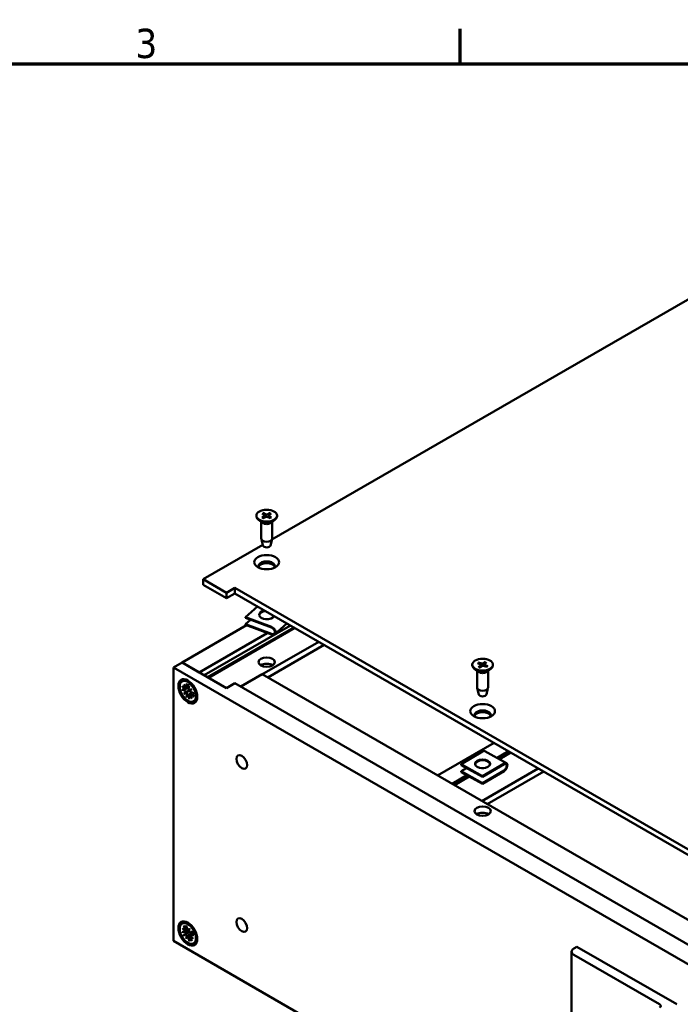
# Model space of a CAD drawing. Header units: millimetres. Extents: x 4 to 1435, y 25 to 906.
# Tile 12 of 13: x 954 to 1142, y 621 to 902. Entities that reach past the tile are written whole.
import ezdxf

# ---------------------------------------------------------------- set-up
doc = ezdxf.new("R2010")
doc.units = ezdxf.units.MM
doc.header["$LTSCALE"] = 1.666667
doc.layers.add('Border (ANSI)', color=7, linetype='Continuous', lineweight=70)
doc.layers.add('Visible (ANSI)', color=7, linetype='Continuous', lineweight=50)
doc.styles.add('Note Text (ANSI)', font='tahoma.ttf')

# ---------------------------------------------------------------- blocks, each defined once
blk = doc.blocks.new('Borders Default Border')
at = {"layer": 'Border (ANSI)'}
blk.add_line((647.7, 533.4), (647.7, 539.42), dxfattribs=at)
at = {"layer": 'Border (ANSI)', "flags": 128}
blk.add_lwpolyline([(12.7, 25.4), (12.7, 533.4), (850.9, 533.4), (850.9, 25.4), (12.7, 25.4)], dxfattribs=at)
at = {"layer": 'Border (ANSI)', "insert": (592.17, 534.31), "char_height": 5, "attachment_point": 7, "style": 'Note Text (ANSI)'}
blk.add_mtext('3', dxfattribs=at)

msp = doc.modelspace()

# ---------------------------------------------------------------- linework, layer by layer
at = {"layer": 'Visible (ANSI)'}
for p, q in [((1152.166, 826.277), (1025.869, 753.36)), ((1023.405, 760.96), (1024.233, 760.504)), ((1025.355, 760.96), (1024.528, 760.504)), ((1021.44, 760.196), (1021.44, 760.053)), ((1023.14, 758.163), (1022.013, 759.045)), ((1022.839, 758.398), (1022.839, 753.635)), ((1023.057, 760.759), (1023.847, 760.281)), ((1023.057, 759.633), (1023.847, 760.11)), ((1023.405, 759.432), (1024.233, 759.888)), ((1023.906, 760.197), (1023.916, 759.713)), ((1025.355, 759.432), (1024.528, 759.888)), ((1024.855, 760.197), (1024.845, 759.713)), ((1025.703, 760.759), (1024.914, 760.281)), ((1025.703, 759.633), (1024.914, 760.11)), ((1025.621, 758.163), (1026.748, 759.045)), ((1025.921, 758.398), (1025.921, 753.635)), ((1027.321, 760.196), (1027.321, 760.053)), ((1023.304, 751.682), (1022.855, 753.51)), ((1025.457, 751.682), (1025.906, 753.51)), ((1023.262, 751.854), (1006.266, 742.042)), ((1006.266, 740.449), (1006.266, 742.042)), ((1006.266, 742.042), (1012.892, 738.216)), ((1012.892, 736.624), (1006.266, 740.449)), ((1012.892, 738.216), (1015.324, 739.62)), ((1015.324, 739.62), (1146.852, 663.683)), ((1015.324, 738.028), (1015.324, 739.62)), ((1012.892, 736.624), (1012.892, 738.216)), ((1015.324, 738.028), (1012.892, 736.624)), ((1145.473, 662.887), (1015.324, 738.028)), ((1018.364, 731.254), (1021.778, 734.302)), ((1018.364, 731.254), (1025.779, 728.486)), ((1018.364, 731.027), (1018.364, 731.254)), ((1025.779, 728.259), (1018.364, 731.027)), ((1018.364, 729.258), (1019.762, 730.506)), ((1018.639, 728.929), (1000.252, 718.314)), ((1031.126, 728.905), (1006.518, 714.697)), ((1032.099, 728.343), (1007.49, 714.135)), ((1032.391, 728.174), (1007.782, 713.967)), ((1018.364, 729.258), (1025.779, 726.49)), ((1018.364, 729.032), (1018.364, 729.258)), ((1025.779, 726.264), (1018.364, 729.032)), ((1026.685, 726.36), (1030.16, 729.463)), ((1024.547, 726.724), (1005.117, 715.506)), ((1039.201, 724.243), (1017.024, 711.439)), ((1040.758, 723.344), (1024.671, 714.056)), ((1000.252, 718.314), (997.82, 716.91)), ((997.82, 716.91), (997.82, 638.955)), ((997.82, 716.91), (1153.478, 627.041)), ((1012.892, 711.016), (1000.252, 718.314)), ((1000.252, 718.314), (1005.117, 715.506)), ((1082.973, 717.706), (1082.973, 717.563)), ((1084.673, 715.673), (1083.547, 716.555)), ((1084.373, 715.908), (1084.373, 711.145)), ((1084.44, 718.126), (1085.362, 717.736)), ((1084.722, 718.359), (1085.675, 717.994)), ((1084.782, 717.018), (1085.414, 717.568)), ((1085.186, 716.855), (1085.862, 717.387)), ((1085.45, 717.638), (1085.462, 717.072)), ((1086.642, 718.557), (1085.966, 718.024)), ((1087.106, 717.052), (1086.153, 717.417)), ((1086.378, 717.777), (1086.368, 717.335)), ((1087.045, 718.394), (1086.413, 717.844)), ((1087.387, 717.286), (1086.465, 717.676)), ((1087.154, 715.673), (1088.281, 716.555)), ((1087.455, 715.908), (1087.455, 711.145)), ((1088.855, 717.706), (1088.855, 717.563)), ((1000.269, 712.93), (1000.69, 713.173)), ((1023.107, 714.959), (1017.017, 711.443)), ((1023.107, 714.959), (1153.486, 639.685)), ((1000.224, 711.548), (1001.124, 710.821)), ((1000.224, 710.582), (1001.124, 710.27)), ((1000.75, 712.096), (1001.501, 710.945)), ((1001.372, 710.871), (1000.75, 712.096)), ((1001.304, 710.773), (1002.204, 711.171)), ((1001.488, 712.278), (1001.668, 711.135)), ((1001.507, 709.864), (1002.589, 710.488)), ((1001.601, 710.944), (1002.213, 711.215)), ((1002.324, 711.795), (1002.145, 710.859)), ((1002.311, 710.478), (1003.062, 710.762)), ((1003.062, 710.762), (1002.441, 710.253)), ((1003.062, 710.762), (1002.588, 710.488)), ((1015.324, 712.421), (1012.892, 711.016)), ((1015.324, 712.421), (1145.703, 637.147)), ((1084.838, 709.192), (1084.388, 711.02)), ((1086.99, 709.192), (1087.439, 711.02)), ((1000.75, 709.427), (1001.372, 709.935)), ((1000.75, 709.427), (1001.507, 709.864)), ((1001.501, 709.711), (1000.75, 709.427)), ((1001.488, 708.394), (1001.668, 709.329)), ((1002.324, 707.911), (1002.145, 709.054)), ((1002.193, 709.234), (1002.988, 709.814)), ((1003.062, 708.093), (1002.311, 709.243)), ((1002.441, 709.318), (1003.062, 708.093)), ((1002.49, 709.405), (1003.03, 709.8)), ((1003.588, 709.606), (1002.688, 709.918)), ((1003.588, 708.64), (1002.688, 709.368)), ((1003.543, 707.259), (1003.964, 707.501)), ((1089.158, 695.4), (1073.072, 686.112)), ((1085.919, 692.98), (1079.789, 689.312)), ((1092.701, 689.649), (1086.582, 693.058)), ((1093.31, 693.003), (1090.054, 691.123)), ((1093.964, 692.625), (1090.72, 690.753)), ((1085.908, 685.903), (1079.789, 689.312)), ((1079.789, 689.312), (1079.789, 689.086)), ((1085.908, 685.676), (1079.789, 689.086)), ((1081.32, 688.233), (1079.789, 687.317)), ((1084.681, 690.244), (1084.089, 689.89)), ((1101.769, 688.119), (1085.683, 678.831)), ((1085.908, 685.903), (1092.039, 689.571)), ((1092.039, 689.344), (1085.908, 685.676)), ((1081.457, 686.16), (1077.223, 683.715)), ((1082.123, 685.789), (1077.877, 683.338)), ((1085.908, 683.907), (1079.789, 687.317)), ((1079.789, 687.317), (1079.789, 687.09)), ((1085.908, 683.681), (1079.789, 687.09)), ((1085.908, 683.907), (1092.039, 687.575)), ((1092.039, 687.349), (1085.908, 683.681)), ((1085.908, 685.676), (1085.908, 685.903)), ((1103.326, 687.22), (1087.239, 677.933)), ((1085.908, 683.681), (1085.908, 683.907)), ((1000.269, 643.888), (1000.69, 644.131)), ((1000.765, 643.218), (1001.337, 642.058)), ((1001.339, 643.155), (1001.532, 643.126)), ((1001.509, 643.23), (1001.761, 642.065)), ((1000.219, 641.568), (1001.102, 641.349)), ((1000.35, 642.528), (1001.302, 641.737)), ((1001.246, 641.568), (1000.35, 642.528)), ((1000.602, 640.488), (1001.32, 640.734)), ((1001.183, 641.353), (1002.14, 641.777)), ((1001.312, 641.741), (1001.8, 641.957)), ((1001.407, 639.544), (1001.616, 640.522)), ((1001.407, 639.544), (1001.814, 640.429)), ((1001.79, 640.357), (1001.407, 639.544)), ((1001.816, 640.431), (1001.898, 640.491)), ((1002.022, 641.749), (1002.406, 642.561)), ((1002.406, 642.561), (1002.196, 641.583)), ((1002.219, 641.806), (1002.247, 641.818)), ((1002.482, 640.354), (1002.634, 640.465)), ((1003.211, 641.617), (1002.492, 641.372)), ((1003.462, 639.577), (1002.511, 640.368)), ((1002.567, 640.538), (1003.462, 639.577)), ((1002.611, 640.741), (1003.329, 641.266)), ((1003.593, 640.537), (1002.71, 640.756)), ((997.82, 638.955), (1111.267, 573.457)), ((1002.303, 638.875), (1002.052, 640.04)), ((1003.047, 638.887), (1002.476, 640.047)), ((1003.543, 638.217), (1003.964, 638.46)), ((1111.267, 635.869), (1111.267, 611.947)), ((1112.802, 637.273), (1111.902, 636.754)), ((1111.902, 634.985), (1136.357, 620.865)), ((1141.221, 620.865), (1112.802, 637.273))]:
    msp.add_line(p, q, dxfattribs=at)
at = {"layer": 'Visible (ANSI)', "flags": 128}
for points in [[(1023.405, 760.96), (1023.409, 760.958), (1023.412, 760.956), (1023.415, 760.953), (1023.419, 760.951), (1023.422, 760.948), (1023.425, 760.945), (1023.428, 760.943), (1023.432, 760.94), (1023.434, 760.937), (1023.437, 760.934), (1023.44, 760.93), (1023.443, 760.927), (1023.446, 760.923), (1023.449, 760.919), (1023.452, 760.915), (1023.454, 760.911), (1023.456, 760.908), (1023.459, 760.904), (1023.461, 760.9), (1023.463, 760.896), (1023.465, 760.891), (1023.467, 760.887), (1023.468, 760.883), (1023.47, 760.879)], [(1023.631, 760.411), (1023.625, 760.429), (1023.618, 760.447), (1023.612, 760.465), (1023.606, 760.484), (1023.6, 760.502), (1023.593, 760.52), (1023.587, 760.539), (1023.58, 760.558), (1023.574, 760.577), (1023.567, 760.596), (1023.561, 760.615), (1023.554, 760.634), (1023.547, 760.654), (1023.54, 760.673), (1023.534, 760.693), (1023.527, 760.713), (1023.52, 760.733), (1023.513, 760.754), (1023.506, 760.774), (1023.499, 760.795), (1023.492, 760.815), (1023.484, 760.836), (1023.477, 760.857), (1023.47, 760.879)], [(1025.291, 760.879), (1025.284, 760.857), (1025.276, 760.836), (1025.269, 760.815), (1025.262, 760.795), (1025.255, 760.774), (1025.248, 760.754), (1025.241, 760.733), (1025.234, 760.713), (1025.227, 760.693), (1025.22, 760.673), (1025.214, 760.654), (1025.207, 760.634), (1025.2, 760.615), (1025.194, 760.596), (1025.187, 760.577), (1025.18, 760.558), (1025.174, 760.539), (1025.168, 760.52), (1025.161, 760.502), (1025.155, 760.484), (1025.149, 760.465), (1025.142, 760.447), (1025.136, 760.429), (1025.13, 760.411)], [(1025.291, 760.879), (1025.293, 760.883), (1025.294, 760.887), (1025.296, 760.891), (1025.298, 760.896), (1025.3, 760.9), (1025.302, 760.904), (1025.304, 760.908), (1025.307, 760.911), (1025.309, 760.915), (1025.312, 760.919), (1025.315, 760.923), (1025.318, 760.927), (1025.32, 760.93), (1025.323, 760.934), (1025.326, 760.937), (1025.329, 760.94), (1025.332, 760.943), (1025.335, 760.945), (1025.339, 760.948), (1025.342, 760.951), (1025.345, 760.953), (1025.349, 760.956), (1025.352, 760.958), (1025.355, 760.96)], [(1023.057, 759.633), (1023.06, 759.634), (1023.062, 759.636), (1023.065, 759.637), (1023.067, 759.638), (1023.07, 759.639), (1023.072, 759.64), (1023.075, 759.641), (1023.077, 759.641), (1023.08, 759.642), (1023.082, 759.642), (1023.085, 759.643), (1023.087, 759.643), (1023.089, 759.643), (1023.091, 759.643), (1023.094, 759.643), (1023.096, 759.642), (1023.098, 759.642), (1023.1, 759.641), (1023.102, 759.641), (1023.104, 759.64), (1023.106, 759.639), (1023.108, 759.638), (1023.109, 759.637), (1023.111, 759.636)], [(1023.433, 759.447), (1023.258, 759.535), (1023.111, 759.636)], [(1025.65, 759.636), (1025.502, 759.535), (1025.328, 759.447)], [(1025.65, 759.636), (1025.651, 759.637), (1025.653, 759.638), (1025.655, 759.639), (1025.657, 759.64), (1025.659, 759.641), (1025.661, 759.641), (1025.663, 759.642), (1025.665, 759.642), (1025.667, 759.643), (1025.669, 759.643), (1025.672, 759.643), (1025.674, 759.643), (1025.676, 759.643), (1025.678, 759.642), (1025.681, 759.642), (1025.683, 759.641), (1025.686, 759.641), (1025.688, 759.64), (1025.691, 759.639), (1025.693, 759.638), (1025.696, 759.637), (1025.699, 759.636), (1025.701, 759.634), (1025.703, 759.633)], [(1084.722, 718.359), (1084.726, 718.358), (1084.729, 718.356), (1084.733, 718.354), (1084.737, 718.352), (1084.741, 718.35), (1084.745, 718.347), (1084.749, 718.345), (1084.752, 718.342), (1084.755, 718.339), (1084.759, 718.337), (1084.762, 718.334), (1084.766, 718.33), (1084.769, 718.327), (1084.772, 718.323), (1084.775, 718.32), (1084.778, 718.316), (1084.781, 718.313), (1084.783, 718.309), (1084.786, 718.305), (1084.788, 718.301), (1084.79, 718.297), (1084.793, 718.293), (1084.795, 718.289), (1084.796, 718.285)], [(1084.782, 717.018), (1084.784, 717.019), (1084.786, 717.021), (1084.787, 717.022), (1084.789, 717.023), (1084.791, 717.024), (1084.793, 717.025), (1084.795, 717.026), (1084.797, 717.027), (1084.798, 717.028), (1084.8, 717.029), (1084.802, 717.029), (1084.803, 717.03), (1084.805, 717.03), (1084.807, 717.031), (1084.808, 717.031), (1084.81, 717.031), (1084.811, 717.031), (1084.813, 717.031), (1084.814, 717.031), (1084.816, 717.03), (1084.817, 717.03), (1084.819, 717.029), (1084.82, 717.029), (1084.822, 717.028)], [(1084.953, 717.909), (1084.947, 717.923), (1084.941, 717.938), (1084.935, 717.953), (1084.929, 717.968), (1084.922, 717.983), (1084.916, 717.998), (1084.91, 718.013), (1084.904, 718.028), (1084.897, 718.043), (1084.891, 718.059), (1084.884, 718.074), (1084.878, 718.09), (1084.871, 718.106), (1084.865, 718.121), (1084.858, 718.137), (1084.851, 718.153), (1084.845, 718.169), (1084.838, 718.186), (1084.831, 718.202), (1084.824, 718.218), (1084.817, 718.235), (1084.81, 718.252), (1084.803, 718.268), (1084.796, 718.285)], [(1085.207, 716.871), (1085.003, 716.942), (1084.822, 717.028)], [(1086.376, 717.677), (1086.372, 717.663), (1086.368, 717.649), (1086.365, 717.635), (1086.361, 717.622), (1086.357, 717.608), (1086.353, 717.594), (1086.35, 717.581), (1086.346, 717.568), (1086.343, 717.554), (1086.339, 717.541), (1086.336, 717.528), (1086.332, 717.515), (1086.328, 717.502), (1086.325, 717.489), (1086.322, 717.476), (1086.318, 717.464), (1086.315, 717.451), (1086.311, 717.438), (1086.308, 717.426), (1086.304, 717.413), (1086.301, 717.401), (1086.298, 717.389), (1086.294, 717.377), (1086.291, 717.364)], [(1086.589, 718.47), (1086.582, 718.441), (1086.574, 718.412), (1086.566, 718.384), (1086.559, 718.356), (1086.551, 718.328), (1086.544, 718.301), (1086.537, 718.274), (1086.53, 718.247), (1086.522, 718.221), (1086.515, 718.194), (1086.508, 718.168), (1086.501, 718.143), (1086.495, 718.117), (1086.488, 718.092), (1086.481, 718.067), (1086.474, 718.042), (1086.468, 718.017), (1086.461, 717.993), (1086.455, 717.969), (1086.448, 717.945), (1086.442, 717.922), (1086.436, 717.898), (1086.429, 717.875), (1086.423, 717.852)], [(1086.589, 718.47), (1086.591, 718.474), (1086.592, 718.478), (1086.593, 718.483), (1086.595, 718.487), (1086.597, 718.492), (1086.598, 718.496), (1086.6, 718.5), (1086.602, 718.504), (1086.604, 718.508), (1086.606, 718.512), (1086.609, 718.516), (1086.611, 718.52), (1086.613, 718.524), (1086.616, 718.528), (1086.618, 718.531), (1086.62, 718.534), (1086.623, 718.537), (1086.625, 718.541), (1086.628, 718.544), (1086.631, 718.547), (1086.634, 718.549), (1086.636, 718.552), (1086.639, 718.554), (1086.642, 718.557)], [(1087.318, 717.276), (1087.209, 717.167), (1087.07, 717.066)], [(1087.318, 717.276), (1087.32, 717.278), (1087.322, 717.28), (1087.324, 717.282), (1087.326, 717.284), (1087.329, 717.285), (1087.331, 717.287), (1087.334, 717.288), (1087.336, 717.289), (1087.339, 717.29), (1087.342, 717.291), (1087.345, 717.291), (1087.348, 717.292), (1087.351, 717.292), (1087.354, 717.292), (1087.357, 717.292), (1087.36, 717.292), (1087.364, 717.292), (1087.367, 717.292), (1087.37, 717.291), (1087.374, 717.29), (1087.377, 717.289), (1087.381, 717.288), (1087.384, 717.287), (1087.387, 717.286)], [(1000.451, 710.595), (1000.441, 710.591), (1000.431, 710.588), (1000.421, 710.585), (1000.41, 710.583), (1000.4, 710.58), (1000.39, 710.578), (1000.38, 710.576), (1000.371, 710.575), (1000.36, 710.573), (1000.35, 710.572), (1000.34, 710.571), (1000.33, 710.57), (1000.32, 710.57), (1000.31, 710.57), (1000.3, 710.57), (1000.291, 710.57), (1000.282, 710.571), (1000.273, 710.572), (1000.264, 710.573), (1000.256, 710.575), (1000.247, 710.576), (1000.239, 710.578), (1000.231, 710.58), (1000.224, 710.582)], [(1000.451, 710.595), (1000.481, 710.605), (1000.511, 710.616), (1000.54, 710.626), (1000.569, 710.636), (1000.598, 710.647), (1000.627, 710.657), (1000.656, 710.667), (1000.684, 710.677), (1000.713, 710.687), (1000.741, 710.697), (1000.769, 710.707), (1000.796, 710.717), (1000.824, 710.726), (1000.851, 710.736), (1000.878, 710.745), (1000.905, 710.755), (1000.932, 710.764), (1000.959, 710.774), (1000.985, 710.783), (1001.012, 710.792), (1001.038, 710.801), (1001.064, 710.811), (1001.089, 710.82), (1001.115, 710.829)], [(1001.584, 712.154), (1001.578, 712.156), (1001.572, 712.158), (1001.566, 712.16), (1001.561, 712.163), (1001.555, 712.166), (1001.55, 712.17), (1001.545, 712.174), (1001.54, 712.178), (1001.535, 712.183), (1001.53, 712.187), (1001.525, 712.192), (1001.521, 712.198), (1001.517, 712.203), (1001.513, 712.209), (1001.51, 712.214), (1001.506, 712.221), (1001.503, 712.227), (1001.5, 712.234), (1001.498, 712.241), (1001.495, 712.248), (1001.493, 712.256), (1001.491, 712.263), (1001.489, 712.271), (1001.488, 712.278)], [(1001.584, 712.153), (1001.759, 712.09), (1001.941, 711.999), (1002.127, 711.881), (1002.313, 711.736)], [(1001.488, 708.394), (1001.489, 708.401), (1001.492, 708.409), (1001.494, 708.417), (1001.497, 708.425), (1001.5, 708.433), (1001.503, 708.442), (1001.507, 708.45), (1001.511, 708.458), (1001.515, 708.466), (1001.52, 708.474), (1001.525, 708.483), (1001.53, 708.491), (1001.536, 708.5), (1001.542, 708.508), (1001.548, 708.516), (1001.554, 708.524), (1001.561, 708.532), (1001.567, 708.54), (1001.574, 708.547), (1001.581, 708.555), (1001.589, 708.562), (1001.596, 708.57), (1001.604, 708.577), (1001.612, 708.584)], [(1002.146, 709.042), (1002.126, 709.024), (1002.105, 709.006), (1002.084, 708.989), (1002.063, 708.971), (1002.042, 708.953), (1002.021, 708.934), (1001.999, 708.916), (1001.978, 708.897), (1001.956, 708.879), (1001.934, 708.86), (1001.912, 708.841), (1001.89, 708.822), (1001.868, 708.803), (1001.845, 708.784), (1001.823, 708.765), (1001.8, 708.745), (1001.777, 708.725), (1001.754, 708.706), (1001.731, 708.686), (1001.707, 708.666), (1001.684, 708.645), (1001.66, 708.625), (1001.636, 708.605), (1001.612, 708.584)], [(1003.588, 708.64), (1003.582, 708.645), (1003.577, 708.65), (1003.571, 708.656), (1003.566, 708.661), (1003.561, 708.667), (1003.556, 708.673), (1003.552, 708.679), (1003.548, 708.685), (1003.544, 708.691), (1003.541, 708.697), (1003.538, 708.703), (1003.535, 708.709), (1003.533, 708.715), (1003.531, 708.722), (1003.529, 708.728), (1003.527, 708.735), (1003.526, 708.742), (1003.525, 708.748), (1003.525, 708.755), (1003.525, 708.761), (1003.525, 708.767), (1003.526, 708.773), (1003.527, 708.78), (1003.529, 708.786)], [(1003.532, 709.626), (1003.564, 709.392), (1003.573, 709.172), (1003.561, 708.969), (1003.528, 708.786)], [(1000.948, 643.091), (1000.939, 643.091), (1000.93, 643.092), (1000.921, 643.094), (1000.911, 643.096), (1000.902, 643.098), (1000.893, 643.101), (1000.885, 643.104), (1000.877, 643.107), (1000.868, 643.111), (1000.86, 643.116), (1000.851, 643.121), (1000.843, 643.127), (1000.835, 643.132), (1000.827, 643.138), (1000.82, 643.145), (1000.813, 643.151), (1000.806, 643.159), (1000.799, 643.166), (1000.793, 643.174), (1000.786, 643.183), (1000.78, 643.191), (1000.775, 643.2), (1000.77, 643.209), (1000.765, 643.218)], [(1000.948, 643.091), (1000.975, 643.09), (1001.001, 643.09), (1001.028, 643.089), (1001.054, 643.089), (1001.08, 643.088), (1001.106, 643.088), (1001.131, 643.087), (1001.157, 643.087), (1001.182, 643.087), (1001.207, 643.086), (1001.232, 643.086), (1001.257, 643.085), (1001.281, 643.085), (1001.306, 643.084), (1001.33, 643.084), (1001.354, 643.083), (1001.378, 643.083), (1001.402, 643.082), (1001.425, 643.082), (1001.449, 643.082), (1001.472, 643.081), (1001.496, 643.081), (1001.519, 643.08), (1001.542, 643.08)], [(1000.797, 640.587), (1000.788, 640.582), (1000.779, 640.576), (1000.77, 640.571), (1000.76, 640.566), (1000.751, 640.56), (1000.742, 640.555), (1000.734, 640.55), (1000.725, 640.546), (1000.716, 640.541), (1000.707, 640.536), (1000.698, 640.532), (1000.69, 640.527), (1000.681, 640.523), (1000.672, 640.519), (1000.664, 640.515), (1000.657, 640.511), (1000.649, 640.508), (1000.642, 640.504), (1000.634, 640.501), (1000.627, 640.498), (1000.62, 640.495), (1000.613, 640.493), (1000.607, 640.49), (1000.602, 640.488)], [(1000.797, 640.587), (1000.871, 640.633), (1000.944, 640.678), (1001.016, 640.722), (1001.086, 640.766), (1001.156, 640.808), (1001.223, 640.85), (1001.29, 640.891), (1001.355, 640.931), (1001.419, 640.97), (1001.482, 641.009), (1001.544, 641.047), (1001.605, 641.084), (1001.664, 641.121), (1001.723, 641.157), (1001.781, 641.193), (1001.837, 641.227), (1001.893, 641.262), (1001.948, 641.295), (1002.002, 641.328), (1002.055, 641.361), (1002.107, 641.393), (1002.158, 641.424), (1002.208, 641.455), (1002.258, 641.486)], [(1001.898, 640.491), (1001.957, 640.534), (1002.017, 640.576), (1002.078, 640.619), (1002.139, 640.662), (1002.2, 640.704), (1002.26, 640.745), (1002.318, 640.785), (1002.375, 640.823), (1002.43, 640.861), (1002.485, 640.898), (1002.541, 640.935), (1002.596, 640.972), (1002.652, 641.01), (1002.707, 641.047), (1002.763, 641.084), (1002.819, 641.121), (1002.874, 641.157), (1002.93, 641.194), (1002.985, 641.231), (1003.041, 641.268), (1003.097, 641.304), (1003.153, 641.341), (1003.208, 641.378), (1003.264, 641.415)], [(1003.171, 641.603), (1003.293, 641.35), (1003.395, 641.093), (1003.475, 640.837), (1003.531, 640.587)], [(1003.593, 640.537), (1003.589, 640.538), (1003.585, 640.539), (1003.581, 640.541), (1003.577, 640.542), (1003.573, 640.544), (1003.569, 640.545), (1003.566, 640.547), (1003.562, 640.549), (1003.559, 640.551), (1003.556, 640.553), (1003.553, 640.555), (1003.55, 640.557), (1003.548, 640.559), (1003.545, 640.561), (1003.543, 640.563), (1003.541, 640.565), (1003.54, 640.568), (1003.538, 640.57), (1003.536, 640.573), (1003.535, 640.576), (1003.534, 640.578), (1003.533, 640.581), (1003.532, 640.584), (1003.531, 640.587)], [(1002.303, 638.875), (1002.301, 638.884), (1002.3, 638.894), (1002.299, 638.904), (1002.298, 638.914), (1002.298, 638.924), (1002.298, 638.934), (1002.298, 638.945), (1002.299, 638.955), (1002.3, 638.964), (1002.302, 638.974), (1002.304, 638.984), (1002.306, 638.995), (1002.309, 639.005), (1002.312, 639.015), (1002.315, 639.025), (1002.319, 639.035), (1002.323, 639.044), (1002.327, 639.053), (1002.332, 639.062), (1002.337, 639.071), (1002.342, 639.08), (1002.348, 639.089), (1002.354, 639.097), (1002.36, 639.105)], [(1002.719, 639.554), (1002.705, 639.536), (1002.691, 639.519), (1002.676, 639.501), (1002.662, 639.483), (1002.648, 639.465), (1002.633, 639.447), (1002.619, 639.429), (1002.604, 639.411), (1002.59, 639.393), (1002.575, 639.374), (1002.56, 639.356), (1002.545, 639.337), (1002.53, 639.319), (1002.515, 639.3), (1002.5, 639.281), (1002.485, 639.262), (1002.47, 639.243), (1002.454, 639.223), (1002.439, 639.204), (1002.423, 639.184), (1002.408, 639.165), (1002.392, 639.145), (1002.376, 639.125), (1002.36, 639.105)]]:
    msp.add_lwpolyline(points, dxfattribs=at)
at = {"layer": 'Visible (ANSI)'}
for centre, major_axis in [((1024.38, 760.196), (2.941, 0)), ((1024.38, 746.928), (-3.521, 0)), ((1024.38, 718.437), (-2.329, 0)), ((1085.914, 717.706), (2.941, 0)), ((1001.906, 710.094), (1.896, -3.284)), ((1001.906, 710.094), (1.637, -2.836)), ((1085.914, 704.438), (-3.521, 0)), ((1017.277, 689.962), (1.073, -1.859)), ((1085.914, 689.442), (-2.167, 0)), ((1085.914, 675.947), (2.329, 0)), ((1001.906, 641.053), (1.896, -3.284)), ((1001.906, 641.053), (1.637, -2.836)), ((1017.277, 643.436), (1.073, -1.859))]:
    msp.add_ellipse(centre, major_axis=major_axis, ratio=0.5773503, dxfattribs=at)
for centre, major_axis, ratio, start_param, end_param in [((1024.38, 760.053), (2.941, 0), 0.5773503, 3.1415927, 6.2831853), ((1024.38, 758.69), (-1.541, 0), 0.5773503, 0.6351932, 2.5063995), ((1023.692, 760.196), (0.214, 0), 0.5773503, 5.5213173, 7.0450533), ((1024.38, 760.593), (0.214, 0), 0.5773503, 3.950521, 5.474257), ((1024.38, 759.798), (-0.214, 0), 0.5773503, 3.950521, 5.474257), ((1025.069, 760.196), (-0.214, 0), 0.5773503, 5.5213173, 7.0450533), ((1024.38, 753.635), (1.541, 0), 0.5773503, 3.1415927, 6.2831853), ((1024.38, 751.77), (-1.087, 0), 0.5773503, 0.1410365, 3.0005561), ((1024.38, 745.808), (2.329, 0), 0.5773503, 5.9194724, 9.7884909), ((1024.38, 745.335), (2.329, 0), 0.5773503, 0.1767399, 2.9648528), ((1024.38, 731.931), (2.167, 0), 0.5773503, 1.8434177, 6.0105639), ((1024.38, 731.705), (-2.167, 0), 0.5773503, 4.8307639, 6.1925152), ((1024.38, 729.936), (1.354, 0), 0.5773503, 1.3279612, 1.8136314), ((1025.779, 727.375), (0.906, -1.015), 0.6856403, 5.3672569, 8.5088496), ((1025.779, 727.375), (0.722, -0.808), 0.6856403, 5.3672569, 8.5088496), ((1024.38, 716.639), (-2.329, 0), 0.5773503, 3.8735113, 5.5512667), ((1085.914, 717.563), (2.941, 0), 0.5773503, 3.1415927, 6.2831853), ((1085.236, 717.636), (0.214, 0), 0.5773503, 5.6975889, 7.221325), ((1085.793, 718.097), (0.214, 0), 0.5773503, 4.1267926, 5.6505286), ((1086.035, 717.315), (-0.214, 0), 0.5773503, 4.1267926, 5.6505286), ((1086.592, 717.775), (-0.214, 0), 0.5773503, 5.6975889, 7.221325), ((1085.914, 716.2), (-1.541, 0), 0.5773503, 0.6351932, 2.5063995), ((1001.166, 711.035), (0.148, -0.257), 0.5773503, 5.3005606, 6.8814189), ((1001.166, 710.009), (-0.148, 0.257), 0.5773503, 4.1141554, 5.6950136), ((1001.007, 710.939), (0.485, 0.251), 0.4949173, 5.276872, 5.6363165), ((1001.462, 711.206), (0.148, -0.257), 0.5773503, 5.6849517, 7.26581), ((1002.35, 710.693), (0.148, -0.257), 0.5773503, 3.7297643, 5.3106226), ((1002.188, 710.552), (0.483, -0.031), 0.1412432, 4.979754, 5.700483), ((1002.443, 710.11), (-0.214, -0.433), 0.1412432, 3.724295, 4.445024), ((1085.914, 711.145), (1.541, 0), 0.5773503, 3.1415927, 6.2831853), ((1001.007, 709.87), (-0.5, 0.01), 0.2107732, 3.1799978, 3.9007268), ((1001.262, 709.428), (0.241, 0.438), 0.2107732, 5.5240512, 6.2447802), ((1001.462, 709.496), (-0.148, 0.257), 0.5773503, 3.7297643, 5.3106226), ((1002.35, 708.983), (-0.148, 0.257), 0.5773503, 5.6849517, 7.26581), ((1002.188, 708.894), (-0.46, -0.294), 0.4949173, 3.7884615, 4.147906), ((1002.647, 710.179), (0.148, -0.257), 0.5773503, 4.1141554, 5.6950136), ((1002.647, 709.154), (-0.148, 0.257), 0.5773503, 5.3005606, 6.8814189), ((1085.914, 709.281), (-1.087, 0), 0.5773503, 0.1410365, 3.0005561), ((1085.914, 703.318), (2.329, 0), 0.5773503, 5.9194724, 9.7884909), ((1085.914, 702.846), (2.329, 0), 0.5773503, 0.1767399, 2.9648528), ((1085.919, 691.869), (0.662, 1.189), 0.5669663, 0, 0.7766419), ((1085.914, 689.215), (2.167, 0), 0.5773503, 0.0906701, 3.0509226), ((1085.914, 687.446), (1.354, 0), 0.5773503, 1.3279612, 1.8136314), ((1092.039, 688.46), (0.662, 1.189), 0.5669663, 3.9182345, 7.0598272), ((1092.039, 688.46), (0.527, 0.946), 0.5669663, 3.9182345, 7.0598272), ((1085.914, 674.15), (-2.329, 0), 0.5773503, 3.8735113, 5.5512667), ((1001.045, 641.615), (0.148, -0.257), 0.5773503, 5.7754227, 7.356281), ((1000.875, 641.535), (0.416, 0.351), 0.4738511, 5.3053536, 5.7699695), ((1001.173, 642.002), (0.148, -0.257), 0.5773503, 6.1598137, 7.740672), ((1001.451, 640.469), (-0.148, 0.257), 0.5773503, 4.5890174, 6.1698757), ((1001.298, 640.34), (-0.526, -0.059), 0.3547904, 3.3046008, 4.0253298), ((1001.962, 642.015), (0.148, -0.257), 0.5773503, 4.2046264, 5.7854846), ((1001.642, 640.015), (0.175, 0.417), 0.0188743, 5.683126, 6.4038551), ((1001.85, 640.09), (-0.148, 0.257), 0.5773503, 4.2046264, 5.7854846), ((1001.808, 641.882), (0.519, 0.029), 0.3027835, 5.1191626, 5.6999677), ((1002.362, 641.637), (0.148, -0.257), 0.5773503, 4.5890174, 6.1698757), ((1002.64, 640.103), (-0.148, 0.257), 0.5773503, 6.1598137, 7.740672), ((1002.465, 640.028), (-0.385, -0.381), 0.4473124, 3.8064025, 4.1866358), ((1002.768, 640.49), (-0.148, 0.257), 0.5773503, 5.7754227, 7.356281), ((1113.434, 635.869), (-2.167, 0), 0.5773503, 5.4977871, 7.0685835), ((1135.591, 620.423), (1.083, 0), 0.5773503, 5.4977871, 7.0685835)]:
    msp.add_ellipse(centre, major_axis=major_axis, ratio=ratio, start_param=start_param, end_param=end_param, dxfattribs=at)

# ---------------------------------------------------------------- block references
at = {"xscale": 1.666666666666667, "yscale": 1.666666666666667, "zscale": 1.666666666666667}
msp.add_blockref('Borders Default Border', (0, 0), dxfattribs=at)

doc.saveas('drawing.dxf')
